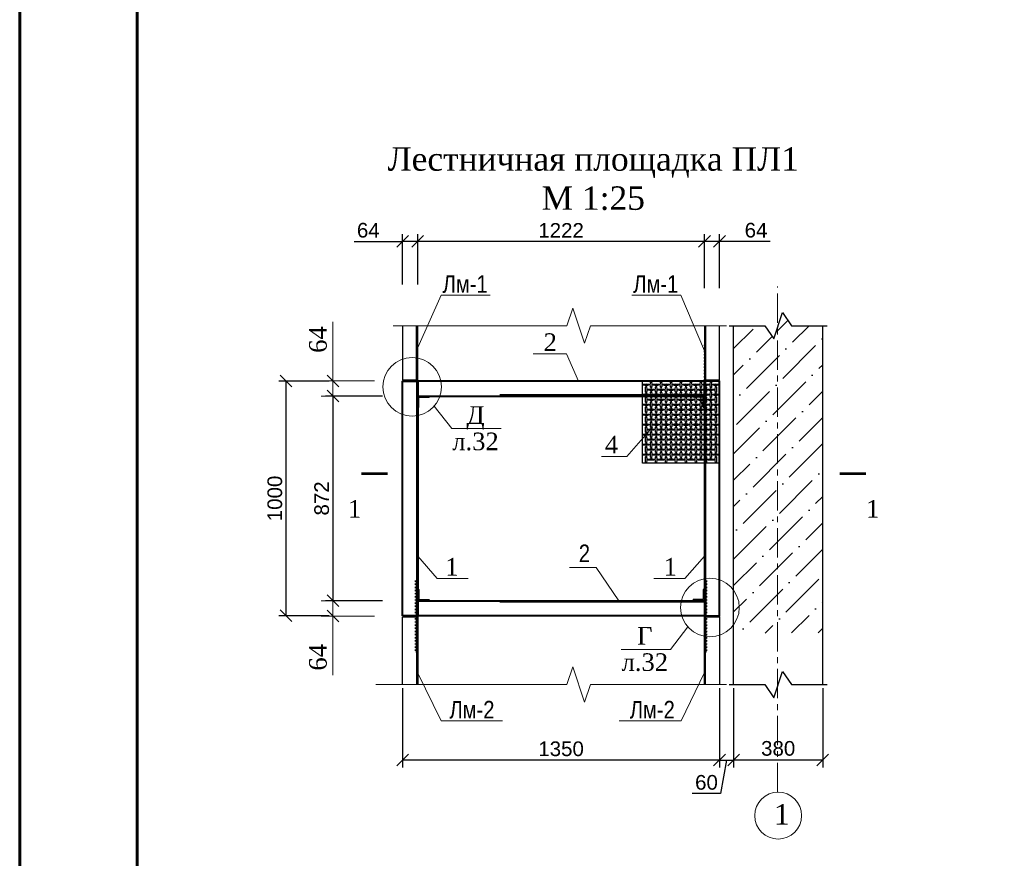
# Model space of a CAD drawing. Header units: millimetres. Extents: x 2063114 to 14983986, y -126020516 to 213791.
# Tile 202 of 256: x 2320392 to 2337173, y -1384238 to -1369943. Entities that reach past the tile are written whole.
import ezdxf
from ezdxf.enums import TextEntityAlignment as Align

# ---------------------------------------------------------------- set-up
doc = ezdxf.new("R2010")
doc.units = ezdxf.units.MM
doc.linetypes.add('ACAD_ISO03W100', pattern=[30, 12, -18])
doc.linetypes.add('CENTERX2', pattern=[4, 2.5, -0.5, 0.5, -0.5])
doc.layers.get('Defpoints').update_dxf_attribs({"color": 6, "lineweight": 35})
doc.layers.add('_print', color=6, linetype='Continuous', lineweight=60, plot=False)
for name, color, linetype, lineweight in [('АСО-оси', 24, 'CENTERX2', 20), ('Текст', 7, 'Continuous', 15), ('Фундаменты', 252, 'Continuous', 25)]:
    doc.layers.add(name, color=color, linetype=linetype, lineweight=lineweight)
doc.styles.add('Arial', font='ARIALN.TTF', dxfattribs={"height": 300})
doc.styles.add('seviyorum', font='times.ttf')
doc.styles.get("Standard").update_dxf_attribs({"font": 'arial.ttf'})
doc.styles.add('TIMES', font='times.ttf')
doc.styles.add('Times New Roman', font='times.ttf')
doc.dimstyles.new('100$0', dxfattribs={"dimtxt": 300, "dimasz": 200, "dimexe": 200, "dimexo": 200, "dimgap": 100, "dimtad": 1, "dimtxsty": 'seviyorum', "dimblk": 'OBLIQUE', "dimcen": -200, "dimclrd": 256, "dimclre": 256, "dimclrt": 256, "dimadec": 0, "dimazin": 0, "dimtfac": 1, "dimtmove": 0, "dimatfit": 1, "dimldrblk": 'OPEN90', "dimfxl": 1, "dimlwd": -1, "dimlwe": -1, "dimarcsym": 0})
doc.dimstyles.new('25', dxfattribs={"dimscale": 100, "dimtxt": 2.5, "dimasz": 2, "dimexe": 1.25, "dimexo": 0.625, "dimtad": 1, "dimdec": 0, "dimlfac": 0.25, "dimtxsty": 'Standard', "dimblk": 'OBLIQUE', "dimcen": 2, "dimdle": 0.008, "dimclrd": 256, "dimclre": 256, "dimclrt": 256, "dimadec": 0, "dimazin": 0, "dimtfac": 1, "dimtdec": 0, "dimtmove": 1, "dimatfit": 2, "dimfxl": 1.25, "dimarcsym": 0})

# ---------------------------------------------------------------- blocks, each defined once
blk = doc.blocks.new('_Oblique')
at = {"color": 0, "linetype": 'ByBlock', "lineweight": -2}
blk.add_line((-0.5, -0.5), (0.5, 0.5), dxfattribs=at)
blk = doc.blocks.new('*D780')
at = {"layer": 'Defpoints', "color": 0, "linetype": 'Continuous', "lineweight": 30, "transparency": 16777216}
for p in [(2324931, -1376104), (2325730, -1376104), (2325730, -1380104)]:
    blk.add_point(p, dxfattribs=at)
at = {"layer": 'Текст', "linetype": 'Continuous', "lineweight": -2, "transparency": 16777216}
for p, q in [((2325667, -1376104), (2324806, -1376104)), ((2324931, -1380105), (2324931, -1376103)), ((2325667, -1380104), (2324806, -1380104))]:
    blk.add_line(p, q, dxfattribs=at)
at = {"layer": 'Текст', "linetype": 'Continuous', "lineweight": -2, "transparency": 16777216, "xscale": 200, "yscale": 200, "zscale": 200}
for p, rotation in [((2324931, -1376104), 90), ((2324931, -1380104), 270)]:
    blk.add_blockref('_Oblique', p, dxfattribs=dict(at, rotation=rotation))
at = {"layer": 'Текст', "linetype": 'Continuous', "transparency": 16777216, "insert": (2324741, -1378104), "char_height": 250, "attachment_point": 5, "rotation": 90}
blk.add_mtext('1000', dxfattribs=at)
blk = doc.blocks.new('*D781')
at = {"layer": 'Defpoints', "color": 0, "linetype": 'Continuous', "lineweight": 30, "transparency": 16777216}
for p in [(2326919, -1381276), (2332319, -1381276), (2326919, -1382563)]:
    blk.add_point(p, dxfattribs=at)
at = {"layer": 'Текст', "linetype": 'Continuous', "lineweight": -2, "transparency": 16777216}
for p, q in [((2326919, -1381339), (2326919, -1382688)), ((2332319, -1381339), (2332319, -1382688)), ((2332320, -1382563), (2326918, -1382563))]:
    blk.add_line(p, q, dxfattribs=at)
at = {"layer": 'Текст', "linetype": 'Continuous', "lineweight": -2, "transparency": 16777216, "xscale": 200, "yscale": 200, "zscale": 200, "rotation": 180}
blk.add_blockref('_Oblique', (2326919, -1382563), dxfattribs=at)
at = {"layer": 'Текст', "linetype": 'Continuous', "lineweight": -2, "transparency": 16777216, "xscale": 200, "yscale": 200, "zscale": 200}
blk.add_blockref('_Oblique', (2332319, -1382563), dxfattribs=at)
at = {"layer": 'Текст', "linetype": 'Continuous', "transparency": 16777216, "insert": (2329619, -1382373), "char_height": 250, "attachment_point": 5}
blk.add_mtext('1350', dxfattribs=at)
blk = doc.blocks.new('*D782')
at = {"layer": 'Defpoints', "color": 0, "linetype": 'Continuous', "lineweight": 30, "transparency": 16777216}
for p in [(2332063, -1373723), (2332063, -1374580), (2332319, -1374584)]:
    blk.add_point(p, dxfattribs=at)
at = {"layer": 'Текст', "linetype": 'Continuous', "lineweight": -2, "transparency": 16777216}
for p, q in [((2332063, -1374517), (2332063, -1373598)), ((2332319, -1374521), (2332319, -1373598)), ((2332320, -1373723), (2332062, -1373723)), ((2333184, -1373723), (2332319, -1373723))]:
    blk.add_line(p, q, dxfattribs=at)
at = {"layer": 'Текст', "linetype": 'Continuous', "lineweight": -2, "transparency": 16777216, "xscale": 200, "yscale": 200, "zscale": 200, "rotation": 180}
blk.add_blockref('_Oblique', (2332063, -1373723), dxfattribs=at)
at = {"layer": 'Текст', "linetype": 'Continuous', "lineweight": -2, "transparency": 16777216, "xscale": 200, "yscale": 200, "zscale": 200}
blk.add_blockref('_Oblique', (2332319, -1373723), dxfattribs=at)
at = {"layer": 'Текст', "linetype": 'Continuous', "transparency": 16777216, "insert": (2332942, -1373533), "char_height": 250, "attachment_point": 5}
blk.add_mtext('64', dxfattribs=at)
blk = doc.blocks.new('*D783')
at = {"layer": 'Defpoints', "color": 0, "linetype": 'Continuous', "lineweight": 30, "transparency": 16777216}
for p in [(2327175, -1373723), (2327175, -1374521), (2332063, -1374580)]:
    blk.add_point(p, dxfattribs=at)
at = {"layer": 'Текст', "linetype": 'Continuous', "lineweight": -2, "transparency": 16777216}
for p, q in [((2327175, -1374459), (2327175, -1373598)), ((2332063, -1374517), (2332063, -1373598)), ((2332064, -1373723), (2327174, -1373723))]:
    blk.add_line(p, q, dxfattribs=at)
at = {"layer": 'Текст', "linetype": 'Continuous', "lineweight": -2, "transparency": 16777216, "xscale": 200, "yscale": 200, "zscale": 200, "rotation": 180}
blk.add_blockref('_Oblique', (2327175, -1373723), dxfattribs=at)
at = {"layer": 'Текст', "linetype": 'Continuous', "lineweight": -2, "transparency": 16777216, "xscale": 200, "yscale": 200, "zscale": 200}
blk.add_blockref('_Oblique', (2332063, -1373723), dxfattribs=at)
at = {"layer": 'Текст', "linetype": 'Continuous', "transparency": 16777216, "insert": (2329619, -1373535), "char_height": 250, "attachment_point": 5}
blk.add_mtext('1222', dxfattribs=at)
blk = doc.blocks.new('*D784')
at = {"layer": 'Defpoints', "color": 0, "linetype": 'Continuous', "lineweight": 30, "transparency": 16777216}
for p in [(2326919, -1373723), (2326919, -1374521), (2327175, -1374521)]:
    blk.add_point(p, dxfattribs=at)
at = {"layer": 'Текст', "linetype": 'Continuous', "lineweight": -2, "transparency": 16777216}
for p, q in [((2326919, -1374459), (2326919, -1373598)), ((2327175, -1374459), (2327175, -1373598)), ((2326093, -1373723), (2326919, -1373723)), ((2327176, -1373723), (2326918, -1373723))]:
    blk.add_line(p, q, dxfattribs=at)
at = {"layer": 'Текст', "linetype": 'Continuous', "lineweight": -2, "transparency": 16777216, "xscale": 200, "yscale": 200, "zscale": 200, "rotation": 180}
blk.add_blockref('_Oblique', (2326919, -1373723), dxfattribs=at)
at = {"layer": 'Текст', "linetype": 'Continuous', "lineweight": -2, "transparency": 16777216, "xscale": 200, "yscale": 200, "zscale": 200}
blk.add_blockref('_Oblique', (2327175, -1373723), dxfattribs=at)
at = {"layer": 'Текст', "linetype": 'Continuous', "transparency": 16777216, "insert": (2326334, -1373533), "char_height": 250, "attachment_point": 5}
blk.add_mtext('64', dxfattribs=at)
blk = doc.blocks.new('*D785')
at = {"layer": 'Defpoints', "color": 0, "linetype": 'Continuous', "lineweight": 30, "transparency": 16777216}
for p in [(2326638, -1376100), (2325730, -1376360), (2326638, -1376360)]:
    blk.add_point(p, dxfattribs=at)
at = {"layer": 'Текст', "linetype": 'Continuous', "transparency": 16777216}
for p, q in [((2325730, -1376100), (2325730, -1375091)), ((2326438, -1376100), (2325530, -1376100)), ((2325730, -1376360), (2325730, -1376100)), ((2326438, -1376360), (2325530, -1376360)), ((2325730, -1376360), (2325730, -1376560))]:
    blk.add_line(p, q, dxfattribs=at)
at = {"layer": 'Текст', "linetype": 'Continuous', "transparency": 16777216, "xscale": 200, "yscale": 200, "zscale": 200}
for p, rotation in [((2325730, -1376100), 270), ((2325730, -1376360), 90)]:
    blk.add_blockref('_Oblique', p, dxfattribs=dict(at, rotation=rotation))
at = {"layer": 'Текст', "linetype": 'Continuous', "transparency": 16777216, "insert": (2325477, -1375395), "char_height": 300, "attachment_point": 5, "rotation": 90, "style": 'TIMES'}
blk.add_mtext('64', dxfattribs=at)
blk = doc.blocks.new('_Open90')
at = {"color": 0, "linetype": 'ByBlock', "lineweight": -2}
for p, q in [((0, 0), (-1, 0)), ((-0.5, 0.5), (0, 0)), ((0, 0), (-0.5, -0.5))]:
    blk.add_line(p, q, dxfattribs=at)
blk = doc.blocks.new('*D786')
at = {"layer": 'Defpoints', "color": 0, "linetype": 'Continuous', "lineweight": 30, "transparency": 16777216}
for p in [(2326638, -1376360), (2325730, -1379848), (2326638, -1379848)]:
    blk.add_point(p, dxfattribs=at)
at = {"layer": 'Текст', "linetype": 'Continuous', "lineweight": -2, "transparency": 16777216}
for p, q in [((2326575, -1376360), (2325605, -1376360)), ((2325730, -1376359), (2325730, -1379849)), ((2326575, -1379848), (2325605, -1379848))]:
    blk.add_line(p, q, dxfattribs=at)
at = {"layer": 'Текст', "linetype": 'Continuous', "lineweight": -2, "transparency": 16777216, "xscale": 200, "yscale": 200, "zscale": 200}
for p, rotation in [((2325730, -1376360), 90), ((2325730, -1379848), 270)]:
    blk.add_blockref('_Oblique', p, dxfattribs=dict(at, rotation=rotation))
at = {"layer": 'Текст', "linetype": 'Continuous', "transparency": 16777216, "insert": (2325540, -1378104), "char_height": 250, "attachment_point": 5, "rotation": 90}
blk.add_mtext('872', dxfattribs=at)
blk = doc.blocks.new('*D787')
at = {"layer": 'Defpoints', "color": 0, "linetype": 'Continuous', "lineweight": 30, "transparency": 16777216}
for p in [(2326638, -1379848), (2325730, -1380108), (2326638, -1380108)]:
    blk.add_point(p, dxfattribs=at)
at = {"layer": 'Текст', "linetype": 'Continuous', "transparency": 16777216}
for p, q in [((2325730, -1379848), (2325730, -1379648)), ((2326438, -1379848), (2325530, -1379848)), ((2325730, -1379848), (2325730, -1380108)), ((2326438, -1380108), (2325530, -1380108)), ((2325730, -1380108), (2325730, -1381116))]:
    blk.add_line(p, q, dxfattribs=at)
at = {"layer": 'Текст', "linetype": 'Continuous', "transparency": 16777216, "xscale": 200, "yscale": 200, "zscale": 200}
for p, rotation in [((2325730, -1379848), 270), ((2325730, -1380108), 90)]:
    blk.add_blockref('_Oblique', p, dxfattribs=dict(at, rotation=rotation))
at = {"layer": 'Текст', "linetype": 'Continuous', "transparency": 16777216, "insert": (2325477, -1380812), "char_height": 300, "attachment_point": 5, "rotation": 90, "style": 'TIMES'}
blk.add_mtext('64', dxfattribs=at)
blk = doc.blocks.new('*D789')
at = {"layer": 'Defpoints', "color": 0, "linetype": 'Continuous', "lineweight": 30, "transparency": 16777216}
for p in [(2332559, -1381276), (2334079, -1381276), (2332559, -1382563)]:
    blk.add_point(p, dxfattribs=at)
at = {"layer": 'Текст', "linetype": 'Continuous', "lineweight": -2, "transparency": 16777216}
for p, q in [((2332559, -1381339), (2332559, -1382688)), ((2334079, -1381339), (2334079, -1382688)), ((2334080, -1382563), (2332558, -1382563))]:
    blk.add_line(p, q, dxfattribs=at)
at = {"layer": 'Текст', "linetype": 'Continuous', "lineweight": -2, "transparency": 16777216, "xscale": 200, "yscale": 200, "zscale": 200, "rotation": 180}
blk.add_blockref('_Oblique', (2332559, -1382563), dxfattribs=at)
at = {"layer": 'Текст', "linetype": 'Continuous', "lineweight": -2, "transparency": 16777216, "xscale": 200, "yscale": 200, "zscale": 200}
blk.add_blockref('_Oblique', (2334079, -1382563), dxfattribs=at)
at = {"layer": 'Текст', "linetype": 'Continuous', "transparency": 16777216, "insert": (2333319, -1382366), "char_height": 250, "attachment_point": 5}
blk.add_mtext('380', dxfattribs=at)
blk = doc.blocks.new('*D830')
at = {"layer": 'Defpoints', "color": 0, "lineweight": 30, "transparency": 16777216}
for p in [(2332319, -1381276), (2332559, -1381276), (2332559, -1382563)]:
    blk.add_point(p, dxfattribs=at)
at = {"layer": 'Текст', "lineweight": -2, "transparency": 16777216}
for p, q in [((2332319, -1381339), (2332319, -1382688)), ((2332559, -1381339), (2332559, -1382688)), ((2332318, -1382563), (2332560, -1382563)), ((2332439, -1382563), (2332339, -1383135)), ((2332339, -1383135), (2331855, -1383135))]:
    blk.add_line(p, q, dxfattribs=at)
at = {"layer": 'Текст', "lineweight": -2, "transparency": 16777216, "xscale": 200, "yscale": 200, "zscale": 200, "rotation": 180}
blk.add_blockref('_Oblique', (2332319, -1382563), dxfattribs=at)
at = {"layer": 'Текст', "lineweight": -2, "transparency": 16777216, "xscale": 200, "yscale": 200, "zscale": 200}
blk.add_blockref('_Oblique', (2332559, -1382563), dxfattribs=at)
at = {"layer": 'Текст', "transparency": 16777216, "insert": (2332097, -1382945), "char_height": 250, "attachment_point": 5}
blk.add_mtext('60', dxfattribs=at)
blk = doc.blocks.new('*U1590')
at = {"color": 0, "ltscale": 25}
blk.add_lwpolyline([(-59400, 42000), (0, 42000), (0, 0), (-59400, 0)], close=True, dxfattribs=at)
at = {"color": 0, "lineweight": 60, "ltscale": 25}
blk.add_lwpolyline([(-57400, 41500), (-500, 41500), (-500, 500), (-57400, 500)], close=True, dxfattribs=at)

msp = doc.modelspace()

# ---------------------------------------------------------------- hatches: boundary and pattern name
h = msp.add_hatch()
h.set_pattern_fill('ANSI36', color=253, scale=100)
h.set_pattern_definition([(45, (2582092.7, -1620827.45), (168.3798, 617.3926), [793.75, -158.75, 0, -158.75])])
h.paths.add_polyline_path([(2334079.21709, -1375159.2695), (2333544.21709, -1375159.2695), (2333394.21709, -1374934.2695), (2333244.21709, -1375384.2695), (2333094.21709, -1375159.2695), (2332559.21709, -1375159.2695), (2332559.21709, -1380396.22941), (2333094.21709, -1380396.22941), (2333244.21709, -1380621.22941), (2333394.21709, -1380171.22941), (2333544.21709, -1380396.22941), (2334079.21709, -1380396.22941)])

# ---------------------------------------------------------------- linework, layer by layer
for p, q in [((2332559.21709, -1381276.22941), (2332559.21709, -1375159.2695)), ((2334079.21709, -1381276.22941), (2334079.21709, -1375159.2695)), ((2332063.21709, -1376339.76221), (2328575.21709, -1376339.76239)), ((2328575.2171, -1379867.76253), (2332063.2171, -1379867.76202))]:
    msp.add_line(p, q)
for points in [[(2332484.21709, -1375159.2695), (2333094.21709, -1375159.2695), (2333244.21709, -1375384.2695), (2333394.21709, -1374934.2695), (2333544.21709, -1375159.2695), (2334154.21709, -1375159.2695)], [(2327155.25549, -1376083.7624), (2327155.22469, -1375159.27002)], [(2332083.2095, -1375159.26961), (2332083.1787, -1376083.7627)], [(2327155.25549, -1376103.7624), (2327155.21709, -1380103.76235)], [(2332083.21743, -1376103.76212), (2332083.1787, -1380103.76205)], [(2327155.25549, -1380123.76235), (2327155.21709, -1381276.22989)], [(2332083.21709, -1381276.22942), (2332083.1787, -1380123.76205)], [(2332484.21709, -1381276.22941), (2333094.21709, -1381276.22941), (2333244.21709, -1381501.22941), (2333394.21709, -1381051.22941), (2333544.21709, -1381276.22941), (2334154.21709, -1381276.22941)]]:
    msp.add_lwpolyline(points)
at = {"lineweight": 30}
for points in [[(2326919.21709, -1375159.2702), (2326919.21709, -1376083.76279), (2327175.21709, -1376083.76277), (2327175.21709, -1375159.2702)], [(2332063.21709, -1375159.26972), (2332063.21723, -1376083.76212), (2332319.21709, -1376083.7621), (2332319.21709, -1375159.26972)], [(2326919.21709, -1381276.22989), (2326919.21709, -1380123.76233), (2327175.21709, -1380123.76235), (2327175.21709, -1381276.22989)], [(2332063.21709, -1381276.22941), (2332063.21723, -1380123.76205), (2332319.21709, -1380123.76207), (2332319.21709, -1381276.22941)]]:
    msp.add_lwpolyline(points, dxfattribs=at)
at = {"linetype": 'ACAD_ISO03W100', "lineweight": 30, "ltscale": 0.1}
for points in [[(2327175.21709, -1375483.76256), (2327155.25549, -1375483.76256), (2327155.25549, -1376703.76256), (2327175.21709, -1376703.76256)], [(2332063.21709, -1375483.76208), (2332083.1787, -1375483.76208), (2332083.1787, -1376703.76208), (2332063.21709, -1376703.76208)], [(2327155.25549, -1380723.76235), (2327135.29388, -1380723.76235), (2327135.29388, -1379503.76235), (2327155.25549, -1379503.76235)], [(2332083.1787, -1380723.76231), (2332103.14031, -1380723.76231), (2332103.14031, -1379503.76231), (2332083.1787, -1379503.76231)]]:
    msp.add_lwpolyline(points, close=True, dxfattribs=at)
at = {"lineweight": 40}
for points in [[(2326919.21709, -1380103.76233), (2326919.21709, -1376103.76238), (2327175.21739, -1376103.7624), (2327175.21709, -1380103.76235)], [(2327175.21736, -1376359.76156), (2332063.21711, -1376359.76216), (2332063.21711, -1376103.76214), (2327175.21739, -1376103.76154)], [(2327175.21709, -1379847.76252), (2332063.21711, -1379847.76202), (2332063.21711, -1380103.76205), (2327175.21712, -1380103.76254)]]:
    msp.add_lwpolyline(points, close=True, dxfattribs=at)
msp.add_lwpolyline([(2332319.21709, -1377500.86411), (2331007.74053, -1377500.86411), (2331007.74053, -1376103.76212), (2332319.21709, -1376103.76212)], close=True)
msp.add_lwpolyline([(2332063.21743, -1376103.7621), (2332063.21709, -1380103.76205), (2332319.21709, -1380103.76207), (2332319.21709, -1376103.76212), (2332063.21743, -1376103.7621)], dxfattribs=at)
at = {"lineweight": 30}
for points in [[(2327175.21709, -1376559.76272), (2327180.21709, -1376559.76272, 0.4142135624), (2327195.21709, -1376544.76272), (2327195.21709, -1376379.76272), (2327360.21709, -1376379.76272, 0.4142135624), (2327375.21709, -1376364.76272), (2327375.21709, -1376359.76272), (2327175.21709, -1376359.76272)], [(2332063.21709, -1376559.76222), (2332058.21709, -1376559.76222, -0.4142135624), (2332043.21709, -1376544.76222), (2332043.21709, -1376379.76222), (2331878.21709, -1376379.76222, -0.4142135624), (2331863.21709, -1376364.76222), (2331863.21709, -1376359.76222), (2332063.21709, -1376359.76222)], [(2327175.21709, -1379647.7625), (2327180.21709, -1379647.7625, -0.4142135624), (2327195.21709, -1379662.7625), (2327195.21709, -1379827.7625), (2327360.21709, -1379827.7625, -0.4142135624), (2327375.21709, -1379842.7625), (2327375.21709, -1379847.7625), (2327175.21709, -1379847.7625)], [(2332063.21709, -1379647.76202), (2332058.21709, -1379647.76202, 0.4142135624), (2332043.21709, -1379662.76202), (2332043.21709, -1379827.76202), (2331878.21709, -1379827.76202, 0.4142135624), (2331863.21709, -1379842.76202), (2331863.21709, -1379847.76202), (2332063.21709, -1379847.76202)]]:
    msp.add_lwpolyline(points, format="xyb", close=True, dxfattribs=at)
for points in [[(2326662.99287, -1377680.23799, 45, 45, 0), (2326212.99287, -1377680.23799, 45, 45, 0), (2326362.99287, -1377680.23799, 0, 60, 0), (2326362.99287, -1377980.23799, 0, 0, 0), (2326362.99287, -1378430.23799, 0, 0, 0)], [(2334367.30735, -1377680.23799, 45, 45, 0), (2334817.30735, -1377680.23799, 45, 45, 0), (2334667.30735, -1377680.23799, 0, 60, 0), (2334667.30735, -1377980.23799, 0, 0, 0), (2334667.30735, -1378430.23799, 0, 0, 0)]]:
    msp.add_lwpolyline(points, format="xyseb")
at = {"color": 0, "linetype": 'ByBlock', "lineweight": 13}
msp.add_circle((2333319.21709, -1383510.33138), 400, dxfattribs=at)
at = {"linetype": 'Continuous'}
for centre, major_axis in [((2331067.74053, -1376164.92411), (60, 0)), ((2331067.85437, -1376250.69374), (0, -60)), ((2331152.74053, -1376164.92411), (0, -60)), ((2331237.74053, -1376164.92411), (60, 0)), ((2331237.85437, -1376250.69374), (0, -60)), ((2331322.74053, -1376164.92411), (0, -60)), ((2331407.74053, -1376164.92411), (60, 0)), ((2331407.85437, -1376250.69374), (0, -60)), ((2331492.74053, -1376164.92411), (0, -60)), ((2331577.74053, -1376164.92411), (60, 0)), ((2331577.85437, -1376250.69374), (0, -60)), ((2331662.74053, -1376164.92411), (0, -60)), ((2331747.74053, -1376164.92411), (60, 0)), ((2331747.85437, -1376250.69374), (0, -60)), ((2331832.74053, -1376164.92411), (0, -60)), ((2331917.74053, -1376164.92411), (60, 0)), ((2331917.85437, -1376250.69374), (0, -60)), ((2332002.74053, -1376164.92411), (0, -60)), ((2332087.74053, -1376164.92411), (60, 0)), ((2332087.85437, -1376250.69374), (0, -60)), ((2332172.99483, -1376166.54856), (0, -60)), ((2332257.76716, -1376165.0093), (60, 0)), ((2332257.88099, -1376250.77893), (0, -60)), ((2331067.74053, -1376334.92411), (60, 0)), ((2331067.88099, -1376420.77893), (0, -60)), ((2331152.85437, -1376250.69374), (60, 0)), ((2331152.74053, -1376334.92411), (0, -60)), ((2331237.74053, -1376334.92411), (60, 0)), ((2331237.88099, -1376420.77893), (0, -60)), ((2331322.85437, -1376250.69374), (60, 0)), ((2331322.74053, -1376334.92411), (0, -60)), ((2331407.74053, -1376334.92411), (60, 0)), ((2331407.88099, -1376420.77893), (0, -60)), ((2331492.85437, -1376250.69374), (60, 0)), ((2331492.74053, -1376334.92411), (0, -60)), ((2331577.74053, -1376334.92411), (60, 0)), ((2331577.88099, -1376420.77893), (0, -60)), ((2331662.85437, -1376250.69374), (60, 0)), ((2331662.74053, -1376334.92411), (0, -60)), ((2331747.74053, -1376334.92411), (60, 0)), ((2331747.88099, -1376420.77893), (0, -60)), ((2331832.85437, -1376250.69374), (60, 0)), ((2331832.74053, -1376334.92411), (0, -60)), ((2331917.74053, -1376334.92411), (60, 0)), ((2331917.88099, -1376420.77893), (0, -60)), ((2332002.85437, -1376250.69374), (60, 0)), ((2332002.74053, -1376334.92411), (0, -60)), ((2332087.74053, -1376334.92411), (60, 0)), ((2332087.88099, -1376420.77893), (0, -60)), ((2332172.88099, -1376250.77893), (60, 0)), ((2332172.99483, -1376336.54856), (0, -60)), ((2332257.76716, -1376335.0093), (60, 0)), ((2332257.90762, -1376420.86411), (0, -60)), ((2331067.99483, -1376506.54856), (60, 0)), ((2331067.88099, -1376590.77893), (0, -60)), ((2331152.88099, -1376420.77893), (60, 0)), ((2331152.99483, -1376506.54856), (0, -60)), ((2331237.99483, -1376506.54856), (60, 0)), ((2331237.88099, -1376590.77893), (0, -60)), ((2331322.88099, -1376420.77893), (60, 0)), ((2331322.99483, -1376506.54856), (0, -60)), ((2331407.99483, -1376506.54856), (60, 0)), ((2331407.88099, -1376590.77893), (0, -60)), ((2331492.88099, -1376420.77893), (60, 0)), ((2331492.99483, -1376506.54856), (0, -60)), ((2331577.99483, -1376506.54856), (60, 0)), ((2331577.88099, -1376590.77893), (0, -60)), ((2331662.88099, -1376420.77893), (60, 0)), ((2331662.99483, -1376506.54856), (0, -60)), ((2331747.99483, -1376506.54856), (60, 0)), ((2331747.88099, -1376590.77893), (0, -60)), ((2331832.88099, -1376420.77893), (60, 0)), ((2331832.99483, -1376506.54856), (0, -60)), ((2331917.99483, -1376506.54856), (60, 0)), ((2331917.88099, -1376590.77893), (0, -60)), ((2332002.88099, -1376420.77893), (60, 0)), ((2332002.99483, -1376506.54856), (0, -60)), ((2332087.99483, -1376506.54856), (60, 0)), ((2332087.88099, -1376590.77893), (0, -60)), ((2332172.88099, -1376420.77893), (60, 0)), ((2332172.99483, -1376506.54856), (0, -60)), ((2332258.02145, -1376506.63374), (60, 0)), ((2332257.90762, -1376590.86411), (0, -60)), ((2331067.99483, -1376676.54856), (60, 0)), ((2331067.88099, -1376760.77893), (0, -60)), ((2331152.88099, -1376590.77893), (60, 0)), ((2331152.99483, -1376676.54856), (0, -60)), ((2331237.99483, -1376676.54856), (60, 0)), ((2331237.88099, -1376760.77893), (0, -60)), ((2331322.88099, -1376590.77893), (60, 0)), ((2331322.99483, -1376676.54856), (0, -60)), ((2331407.99483, -1376676.54856), (60, 0)), ((2331407.88099, -1376760.77893), (0, -60)), ((2331492.88099, -1376590.77893), (60, 0)), ((2331492.99483, -1376676.54856), (0, -60)), ((2331577.99483, -1376676.54856), (60, 0)), ((2331577.88099, -1376760.77893), (0, -60)), ((2331662.88099, -1376590.77893), (60, 0)), ((2331662.99483, -1376676.54856), (0, -60)), ((2331747.99483, -1376676.54856), (60, 0)), ((2331747.88099, -1376760.77893), (0, -60)), ((2331832.88099, -1376590.77893), (60, 0)), ((2331832.99483, -1376676.54856), (0, -60)), ((2331917.99483, -1376676.54856), (60, 0)), ((2331917.88099, -1376760.77893), (0, -60)), ((2332002.88099, -1376590.77893), (60, 0)), ((2332002.99483, -1376676.54856), (0, -60)), ((2332087.99483, -1376676.54856), (60, 0)), ((2332087.88099, -1376760.77893), (0, -60)), ((2332172.88099, -1376590.77893), (60, 0)), ((2332172.99483, -1376676.54856), (0, -60)), ((2332258.02145, -1376676.63374), (60, 0)), ((2332257.90762, -1376760.86411), (0, -60)), ((2331067.99483, -1376846.54856), (60, 0)), ((2331067.88099, -1376930.77893), (0, -60)), ((2331152.88099, -1376760.77893), (60, 0)), ((2331152.99483, -1376846.54856), (0, -60)), ((2331237.99483, -1376846.54856), (60, 0)), ((2331237.88099, -1376930.77893), (0, -60)), ((2331322.88099, -1376760.77893), (60, 0)), ((2331322.99483, -1376846.54856), (0, -60)), ((2331407.99483, -1376846.54856), (60, 0)), ((2331407.88099, -1376930.77893), (0, -60)), ((2331492.88099, -1376760.77893), (60, 0)), ((2331492.99483, -1376846.54856), (0, -60)), ((2331577.99483, -1376846.54856), (60, 0)), ((2331577.88099, -1376930.77893), (0, -60)), ((2331662.88099, -1376760.77893), (60, 0)), ((2331662.99483, -1376846.54856), (0, -60)), ((2331747.99483, -1376846.54856), (60, 0)), ((2331747.88099, -1376930.77893), (0, -60)), ((2331832.88099, -1376760.77893), (60, 0)), ((2331832.99483, -1376846.54856), (0, -60)), ((2331917.99483, -1376846.54856), (60, 0)), ((2331917.88099, -1376930.77893), (0, -60)), ((2332002.88099, -1376760.77893), (60, 0)), ((2332002.99483, -1376846.54856), (0, -60)), ((2332087.99483, -1376846.54856), (60, 0)), ((2332087.88099, -1376930.77893), (0, -60)), ((2332172.88099, -1376760.77893), (60, 0)), ((2332172.99483, -1376846.54856), (0, -60)), ((2332258.02145, -1376846.63374), (60, 0)), ((2332257.90762, -1376930.86411), (0, -60)), ((2331067.99483, -1377016.54856), (60, 0)), ((2331067.88099, -1377100.77893), (0, -60)), ((2331152.88099, -1376930.77893), (60, 0)), ((2331152.99483, -1377016.54856), (0, -60)), ((2331237.99483, -1377016.54856), (60, 0)), ((2331237.88099, -1377100.77893), (0, -60)), ((2331322.88099, -1376930.77893), (60, 0)), ((2331322.99483, -1377016.54856), (0, -60)), ((2331407.99483, -1377016.54856), (60, 0)), ((2331407.88099, -1377100.77893), (0, -60)), ((2331492.88099, -1376930.77893), (60, 0)), ((2331492.99483, -1377016.54856), (0, -60)), ((2331577.99483, -1377016.54856), (60, 0)), ((2331577.88099, -1377100.77893), (0, -60)), ((2331662.88099, -1376930.77893), (60, 0)), ((2331662.99483, -1377016.54856), (0, -60)), ((2331747.99483, -1377016.54856), (60, 0)), ((2331747.88099, -1377100.77893), (0, -60)), ((2331832.88099, -1376930.77893), (60, 0)), ((2331832.99483, -1377016.54856), (0, -60)), ((2331917.99483, -1377016.54856), (60, 0)), ((2331917.88099, -1377100.77893), (0, -60)), ((2332002.88099, -1376930.77893), (60, 0)), ((2332002.99483, -1377016.54856), (0, -60)), ((2332087.99483, -1377016.54856), (60, 0)), ((2332087.88099, -1377100.77893), (0, -60)), ((2332172.88099, -1376930.77893), (60, 0)), ((2332172.99483, -1377016.54856), (0, -60)), ((2332258.02145, -1377016.63374), (60, 0)), ((2332257.90762, -1377100.86411), (0, -60)), ((2331067.99483, -1377186.54856), (60, 0)), ((2331067.88099, -1377270.77893), (0, -60)), ((2331152.88099, -1377100.77893), (60, 0)), ((2331152.99483, -1377186.54856), (0, -60)), ((2331237.99483, -1377186.54856), (60, 0)), ((2331237.88099, -1377270.77893), (0, -60)), ((2331322.88099, -1377100.77893), (60, 0)), ((2331322.99483, -1377186.54856), (0, -60)), ((2331407.99483, -1377186.54856), (60, 0)), ((2331407.88099, -1377270.77893), (0, -60)), ((2331492.88099, -1377100.77893), (60, 0)), ((2331492.99483, -1377186.54856), (0, -60)), ((2331577.99483, -1377186.54856), (60, 0)), ((2331577.88099, -1377270.77893), (0, -60)), ((2331662.88099, -1377100.77893), (60, 0)), ((2331662.99483, -1377186.54856), (0, -60)), ((2331747.99483, -1377186.54856), (60, 0)), ((2331747.88099, -1377270.77893), (0, -60)), ((2331832.88099, -1377100.77893), (60, 0)), ((2331832.99483, -1377186.54856), (0, -60)), ((2331917.99483, -1377186.54856), (60, 0)), ((2331917.88099, -1377270.77893), (0, -60)), ((2332002.88099, -1377100.77893), (60, 0)), ((2332002.99483, -1377186.54856), (0, -60)), ((2332087.99483, -1377186.54856), (60, 0)), ((2332087.88099, -1377270.77893), (0, -60)), ((2332172.88099, -1377100.77893), (60, 0)), ((2332172.99483, -1377186.54856), (0, -60)), ((2332258.02145, -1377186.63374), (60, 0)), ((2332257.90762, -1377270.86411), (0, -60)), ((2331067.99483, -1377356.54856), (60, 0)), ((2331067.88099, -1377440.77893), (0, -60)), ((2331152.88099, -1377270.77893), (60, 0)), ((2331152.99483, -1377356.54856), (0, -60)), ((2331237.99483, -1377356.54856), (60, 0)), ((2331237.88099, -1377440.77893), (0, -60)), ((2331322.88099, -1377270.77893), (60, 0)), ((2331322.99483, -1377356.54856), (0, -60)), ((2331407.99483, -1377356.54856), (60, 0)), ((2331407.88099, -1377440.77893), (0, -60)), ((2331492.88099, -1377270.77893), (60, 0)), ((2331492.99483, -1377356.54856), (0, -60)), ((2331577.99483, -1377356.54856), (60, 0)), ((2331577.88099, -1377440.77893), (0, -60)), ((2331662.88099, -1377270.77893), (60, 0)), ((2331662.99483, -1377356.54856), (0, -60)), ((2331747.99483, -1377356.54856), (60, 0)), ((2331747.88099, -1377440.77893), (0, -60)), ((2331832.88099, -1377270.77893), (60, 0)), ((2331832.99483, -1377356.54856), (0, -60)), ((2331917.99483, -1377356.54856), (60, 0)), ((2331917.88099, -1377440.77893), (0, -60)), ((2332002.88099, -1377270.77893), (60, 0)), ((2332002.99483, -1377356.54856), (0, -60)), ((2332087.99483, -1377356.54856), (60, 0)), ((2332087.88099, -1377440.77893), (0, -60)), ((2332172.88099, -1377270.77893), (60, 0)), ((2332172.99483, -1377356.54856), (0, -60)), ((2332258.02145, -1377356.63374), (60, 0)), ((2332257.90762, -1377440.86411), (0, -60)), ((2331152.88099, -1377440.77893), (60, 0)), ((2331322.88099, -1377440.77893), (60, 0)), ((2331492.88099, -1377440.77893), (60, 0)), ((2331662.88099, -1377440.77893), (60, 0)), ((2331832.88099, -1377440.77893), (60, 0)), ((2332002.88099, -1377440.77893), (60, 0)), ((2332172.88099, -1377440.77893), (60, 0))]:
    msp.add_ellipse(centre, major_axis=major_axis, ratio=0.2083333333, dxfattribs=at)
at = {"layer": '_print', "ltscale": 100}
msp.add_lwpolyline([(2379792.08613, -1411001.43901), (2320392.08613, -1411001.43901), (2320392.08613, -1369001.43901), (2379792.08613, -1369001.43901)], close=True, dxfattribs=at)
at = {"layer": 'АСО-оси', "color": 1, "lineweight": 15, "ltscale": 200}
msp.add_line((2333309.32186, -1383110.4538), (2333309.32186, -1374493.39749), dxfattribs=at)
at = {"layer": 'Фундаменты', "color": 7, "linetype": 'Continuous', "lineweight": 20}
for points in [[(2327175.21709, -1375528.39687), (2327577.44176, -1374640.81609), (2328412.44176, -1374640.81609)], [(2332063.21709, -1375585.72309), (2331660.99242, -1374640.81561), (2330825.99242, -1374640.81561)], [(2326755.81573, -1375159.26998), (2329719.21724, -1375159.2702), (2329819.21724, -1374859.2702), (2330019.21724, -1375459.2702), (2330119.21724, -1375159.2702), (2332440.27125, -1375159.2695)], [(2329917.21717, -1376103.76241), (2329712.29653, -1375639.21134), (2329144.64386, -1375639.21156)], [(2327457.01956, -1376533.0308), (2327757.35063, -1376914.00487), (2328596.35063, -1376914.00487)], [(2331174.53492, -1376887.09747), (2330737.67986, -1377387.09725), (2330307.93293, -1377387.09725)], [(2327175.21709, -1379089.65409), (2327508.0628, -1379468.68692), (2328037.28804, -1379468.68692)], [(2332063.21709, -1379089.65365), (2331730.37137, -1379468.68647), (2331201.14612, -1379468.68646)], [(2330601.61749, -1379847.76235), (2330218.10236, -1379280.73661), (2329760.79452, -1379280.73661)], [(2331782.03928, -1380295.24056), (2331481.70821, -1380676.21463), (2330642.70821, -1380676.21463)], [(2326464.51943, -1381276.22989), (2329719.21724, -1381276.23011), (2329819.21724, -1380976.23011), (2330019.21724, -1381576.23011), (2330119.21724, -1381276.23011), (2332440.27125, -1381276.22941)], [(2327174.16372, -1381071.87495), (2327573.44176, -1381897.44905), (2328619.72464, -1381897.44905)], [(2332064.27047, -1381071.87447), (2331664.99242, -1381897.44857), (2330610.97516, -1381897.44857)]]:
    msp.add_lwpolyline(points, dxfattribs=at)
for centre in [(2327082.40744, -1376201.16733), (2332156.02676, -1379963.37709)]:
    msp.add_circle(centre, 500, dxfattribs=at)

# ---------------------------------------------------------------- block references
msp.add_blockref('*U1590', (2379792.08613, -1411001.43901))

# ---------------------------------------------------------------- texts
at = {"style": 'Times New Roman'}
msp.add_text('1', height=300, dxfattribs=at).set_placement((2326212.99287, -1378130.23799), align=Align.TOP_RIGHT)
msp.add_text('1', height=300, dxfattribs=at).set_placement((2334817.30735, -1378130.23799), align=Align.TOP_LEFT)
at = {"color": 0, "style": 'TIMES'}
for s, insert, char_height, width, attachment_point in [('Лестничная площадка ПЛ1\\PМ 1:25', (2330167.57426, -1372655.21915), 400, 8069.8342184, 5), ('1', (2333248.55295, -1383313.62444), 350, 259.6914203, 1)]:
    msp.add_mtext(s, dxfattribs=dict(at, insert=insert, char_height=char_height, width=width, attachment_point=attachment_point))
at = {"layer": 'Фундаменты', "color": 7, "linetype": 'Continuous', "lineweight": 30, "char_height": 300, "attachment_point": 5}
for s, insert, width, style in [('Лм-1', (2327984.36359, -1374449.77767), 527.0807498, 'Arial'), ('Лм-1', (2331232.91425, -1374449.7772), 527.0807498, 'Arial'), ('1', (2331480.94403, -1379268.68647), 44.1762719, 'TIMES'), ('Лм-2', (2328100.17773, -1381706.41064), 527.0807498, 'Arial'), ('Лм-2', (2331173.78092, -1381706.41016), 527.0807498, 'Arial')]:
    msp.add_mtext(s, dxfattribs=dict(at, insert=insert, width=width, style=style))
for s, insert, style in [('2', (2329434.86883, -1375439.21156), 'TIMES'), ('4', (2330479.27405, -1377187.09725), 'TIMES'), ('2', (2330017.08466, -1379039.61987), 'Arial'), ('1', (2327757.49011, -1379268.68695), 'TIMES')]:
    msp.add_mtext(s, dxfattribs=dict(at, insert=insert, style=style))
at = {"layer": 'Фундаменты', "color": 7, "char_height": 300, "width": 778.6395097, "attachment_point": 2, "line_spacing_factor": 0.895441, "style": 'TIMES'}
for s, insert in [('Д л.{\\C1;32}', (2328160.6196, -1376533.5957)), ('Г л.{\\C1;32}', (2331045.97717, -1380295.80546))]:
    msp.add_mtext(s, dxfattribs=dict(at, insert=insert))

# ---------------------------------------------------------------- dimensions: what is measured, and where the dimension line sits
at = {"layer": 'Текст', "color": 0, "linetype": 'Continuous'}
for base, p1, p2, picture, middle in [((2326919.21709, -1373722.94237), (2327175.21709, -1374521.30746), (2326919.21709, -1374521.30745), '*D784', (2326334.48371, -1373722.62116)), ((2332063.21709, -1373722.94189), (2332319.21709, -1374583.61651), (2332063.21709, -1374579.61651), '*D782', (2332942.01076, -1373722.94189)), ((2332559.21709, -1382562.88484), (2334079.21709, -1381276.22941), (2332559.21709, -1381276.22941), '*D789', (2333319.21709, -1382556.26562))]:
    dim = msp.add_linear_dim(base=base, p1=p1, p2=p2, dimstyle='25', dxfattribs=at)
    dim.commit()
    dim.dimension.update_dxf_attribs({"geometry": picture, "text_midpoint": middle, "dimtype": 160})
for base, p1, p2, picture, middle in [((2327175.21709, -1373722.94168), (2332063.21709, -1374579.61651), (2327175.21709, -1374521.30746), '*D783', (2329619.21709, -1373534.93008)), ((2326919.21709, -1382562.88484), (2332319.21709, -1381276.22947), (2326919.21709, -1381276.22989), '*D781', (2329619.21709, -1382372.65633))]:
    dim = msp.add_linear_dim(base=base, p1=p1, p2=p2, dimstyle='25', dxfattribs=at)
    dim.commit()
    dim.dimension.update_dxf_attribs({"geometry": picture, "text_midpoint": middle})
dim = msp.add_linear_dim(base=(2325729.86164, -1376359.76239), p1=(2326637.87289, -1376099.7624), p2=(2326637.87289, -1376359.76239), angle=90, text='64', dimstyle='100$0', override={"dimtxsty": 'TIMES'}, dxfattribs=at)
dim.commit()
dim.dimension.update_dxf_attribs({"geometry": '*D785', "text_midpoint": (2325729.86164, -1375395.47257), "dimtype": 160})
for base, p1, p2, picture, middle in [((2324931.06829, -1376103.7624), (2325729.86164, -1380103.76277), (2325729.86164, -1376103.7624), '*D780', (2324740.92504, -1378103.76258)), ((2325729.86164, -1379847.76277), (2326637.87289, -1376359.76239), (2326637.87289, -1379847.76277), '*D786', (2325539.71839, -1378103.76258))]:
    dim = msp.add_linear_dim(base=base, p1=p1, p2=p2, angle=90, dimstyle='25', dxfattribs=at)
    dim.commit()
    dim.dimension.update_dxf_attribs({"geometry": picture, "text_midpoint": middle})
dim = msp.add_linear_dim(base=(2325729.86164, -1380107.76277), p1=(2326637.87289, -1379847.76277), p2=(2326637.87289, -1380107.76277), angle=90, text='64', dimstyle='100$0', override={"dimtxsty": 'TIMES'}, dxfattribs=at)
dim.commit()
dim.dimension.update_dxf_attribs({"geometry": '*D787', "text_midpoint": (2325477.26611, -1380812.0526)})
at = {"layer": 'Текст'}
dim = msp.add_linear_dim(base=(2332559.21709, -1382562.88484), p1=(2332319.21709, -1381276.22947), p2=(2332559.21709, -1381276.22941), dimstyle='25', dxfattribs=at)
dim.commit()
dim.dimension.update_dxf_attribs({"geometry": '*D830', "text_midpoint": (2332276.21119, -1383135.2071), "dimtype": 160})

doc.saveas('drawing.dxf')
